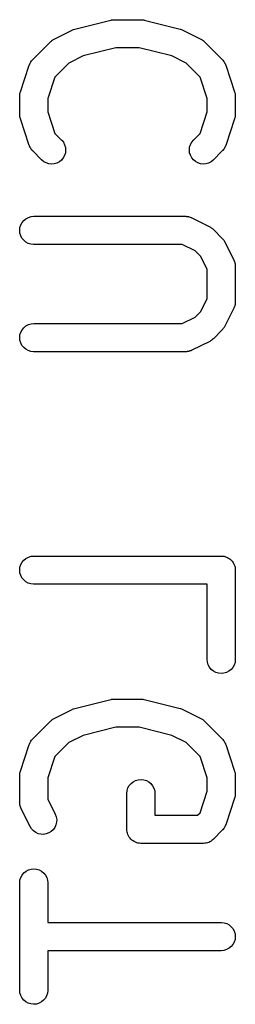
# Model space of a CAD drawing. Extents: x 0.06 to 3.68, y 0.9 to 3.15.
# Tile 12 of 13: x 3.6355 to 3.6808, y 2.1374 to 2.3439. Entities that reach past the tile are written whole.
import ezdxf

# ---------------------------------------------------------------- set-up
doc = ezdxf.new("R2010")
doc.units = 0
doc.header["$MEASUREMENT"] = 0
doc.layers.add('BLACK', color=7, linetype='CONTINUOUS')

msp = doc.modelspace()

# ---------------------------------------------------------------- linework, layer by layer
at = {"layer": 'BLACK', "linetype": 'CONTINUOUS'}
for p, q in [((3.65497, 2.34386), (3.65521, 2.34389)), ((3.65521, 2.34389), (3.65526, 2.34388)), ((3.65526, 2.34388), (3.65531, 2.34389)), ((3.65531, 2.34389), (3.66094, 2.34389)), ((3.66094, 2.34389), (3.66098, 2.34389)), ((3.66098, 2.34389), (3.66103, 2.34388)), ((3.66103, 2.34388), (3.66108, 2.34389)), ((3.66108, 2.34389), (3.66132, 2.34385)), ((3.64656, 2.34173), (3.64681, 2.34183)), ((3.64681, 2.34183), (3.64707, 2.34192)), ((3.64707, 2.34192), (3.64708, 2.34192)), ((3.64708, 2.34192), (3.6471, 2.34193)), ((3.6471, 2.34193), (3.6546, 2.3438)), ((3.6546, 2.3438), (3.65464, 2.34381)), ((3.65464, 2.34381), (3.65469, 2.34382)), ((3.65469, 2.34382), (3.65474, 2.34383)), ((3.65474, 2.34383), (3.65497, 2.34386)), ((3.66132, 2.34385), (3.66155, 2.34383)), ((3.66155, 2.34383), (3.6616, 2.34381)), ((3.6616, 2.34381), (3.66165, 2.3438)), ((3.66165, 2.3438), (3.66915, 2.34193)), ((3.66915, 2.34193), (3.66919, 2.34192)), ((3.66919, 2.34192), (3.66921, 2.34191)), ((3.66921, 2.34191), (3.66922, 2.34191)), ((3.66922, 2.34191), (3.66948, 2.34181)), ((3.6426, 2.33974), (3.64274, 2.33983)), ((3.64274, 2.33983), (3.64649, 2.3417)), ((3.64649, 2.3417), (3.64653, 2.34172)), ((3.64653, 2.34172), (3.64654, 2.34173)), ((3.64654, 2.34173), (3.64656, 2.34173)), ((3.66948, 2.34181), (3.66973, 2.34172)), ((3.66973, 2.34172), (3.66974, 2.34171)), ((3.66974, 2.34171), (3.66976, 2.3417)), ((3.66976, 2.3417), (3.67351, 2.33983)), ((3.67351, 2.33983), (3.67354, 2.33981)), ((3.67354, 2.33981), (3.67368, 2.33972)), ((3.63823, 2.33553), (3.64198, 2.33928)), ((3.64198, 2.33928), (3.64201, 2.3393)), ((3.64201, 2.3393), (3.64214, 2.33941)), ((3.64214, 2.33941), (3.64226, 2.33952)), ((3.64226, 2.33952), (3.64236, 2.33959)), ((3.64236, 2.33959), (3.64246, 2.33966)), ((3.64246, 2.33966), (3.6426, 2.33974)), ((3.65568, 2.33798), (3.64884, 2.33628)), ((3.66057, 2.33798), (3.65568, 2.33798)), ((3.66741, 2.33628), (3.66057, 2.33798)), ((3.67368, 2.33972), (3.67383, 2.33964)), ((3.67383, 2.33964), (3.67392, 2.33956)), ((3.67392, 2.33956), (3.67403, 2.3395)), ((3.67403, 2.3395), (3.67415, 2.33938)), ((3.67415, 2.33938), (3.67427, 2.33928)), ((3.67427, 2.33928), (3.67802, 2.33553)), ((3.64884, 2.33628), (3.64581, 2.33476)), ((3.67044, 2.33476), (3.66741, 2.33628)), ((3.63564, 2.32875), (3.63751, 2.33437)), ((3.63751, 2.33437), (3.63753, 2.33441)), ((3.63753, 2.33441), (3.63756, 2.33449)), ((3.63756, 2.33449), (3.63759, 2.33457)), ((3.63759, 2.33457), (3.63768, 2.33475)), ((3.63768, 2.33475), (3.63777, 2.33493)), ((3.63777, 2.33493), (3.63782, 2.335)), ((3.63782, 2.335), (3.63786, 2.33508)), ((3.63786, 2.33508), (3.63799, 2.33524)), ((3.63799, 2.33524), (3.63811, 2.3354)), ((3.63811, 2.3354), (3.63817, 2.33546)), ((3.63817, 2.33546), (3.63823, 2.33553)), ((3.64581, 2.33476), (3.6429, 2.33184)), ((3.67335, 2.33184), (3.67044, 2.33476)), ((3.67802, 2.33553), (3.67805, 2.3355)), ((3.67805, 2.3355), (3.67811, 2.33543)), ((3.67811, 2.33543), (3.67817, 2.33537)), ((3.67817, 2.33537), (3.67829, 2.3352)), ((3.67829, 2.3352), (3.67841, 2.33505)), ((3.67841, 2.33505), (3.67845, 2.33497)), ((3.67845, 2.33497), (3.6785, 2.3349)), ((3.6785, 2.3349), (3.67858, 2.33471)), ((3.67858, 2.33471), (3.67868, 2.33453)), ((3.67868, 2.33453), (3.6787, 2.33445)), ((3.6787, 2.33445), (3.67874, 2.33437)), ((3.67874, 2.33437), (3.68061, 2.32875)), ((3.6429, 2.33184), (3.64139, 2.32733)), ((3.67486, 2.32733), (3.67335, 2.33184)), ((3.63549, 2.32786), (3.63551, 2.32802)), ((3.63549, 2.32781), (3.63549, 2.32786)), ((3.63549, 2.32406), (3.63549, 2.32781)), ((3.63551, 2.32819), (3.63554, 2.32831)), ((3.63551, 2.32802), (3.63551, 2.32819)), ((3.63554, 2.32831), (3.63555, 2.32843)), ((3.63555, 2.32843), (3.6356, 2.32859)), ((3.6356, 2.32859), (3.63564, 2.32875)), ((3.68061, 2.32875), (3.68062, 2.32871)), ((3.68062, 2.32871), (3.68066, 2.32855)), ((3.68066, 2.32855), (3.68071, 2.32839)), ((3.68071, 2.32839), (3.68072, 2.32827)), ((3.68072, 2.32827), (3.68074, 2.32815)), ((3.68074, 2.32815), (3.68075, 2.32798)), ((3.68075, 2.32798), (3.68076, 2.32781)), ((3.68076, 2.32781), (3.68076, 2.32406)), ((3.64139, 2.32733), (3.64139, 2.32454)), ((3.67486, 2.32454), (3.67486, 2.32733)), ((3.6355, 2.3239), (3.63549, 2.32406)), ((3.63551, 2.32373), (3.6355, 2.3239)), ((3.63553, 2.32361), (3.63551, 2.32373)), ((3.63554, 2.32349), (3.63553, 2.32361)), ((3.63559, 2.32333), (3.63554, 2.32349)), ((3.63563, 2.32317), (3.63559, 2.32333)), ((3.64139, 2.32454), (3.6429, 2.32004)), ((3.67335, 2.32004), (3.67486, 2.32454)), ((3.68065, 2.32329), (3.68061, 2.32313)), ((3.6807, 2.32345), (3.68065, 2.32329)), ((3.68071, 2.32357), (3.6807, 2.32345)), ((3.68074, 2.32369), (3.68071, 2.32357)), ((3.68076, 2.32402), (3.68074, 2.32386)), ((3.68074, 2.32386), (3.68074, 2.32369)), ((3.68076, 2.32406), (3.68076, 2.32402)), ((3.63564, 2.32313), (3.63563, 2.32317)), ((3.63751, 2.31751), (3.63564, 2.32313)), ((3.68061, 2.32313), (3.67874, 2.31751)), ((3.6429, 2.32004), (3.64428, 2.31865)), ((3.67197, 2.31865), (3.67335, 2.32004)), ((3.63755, 2.31743), (3.63751, 2.31751)), ((3.63757, 2.31734), (3.63755, 2.31743)), ((3.63767, 2.31716), (3.63757, 2.31734)), ((3.63775, 2.31698), (3.63767, 2.31716)), ((3.64428, 2.31865), (3.64431, 2.31862)), ((3.64431, 2.31862), (3.64467, 2.31817)), ((3.64467, 2.31817), (3.64493, 2.31766)), ((3.64493, 2.31766), (3.64509, 2.31711)), ((3.64509, 2.31711), (3.64514, 2.31653)), ((3.67111, 2.31658), (3.67117, 2.31715)), ((3.67117, 2.31715), (3.67133, 2.3177)), ((3.67133, 2.3177), (3.67161, 2.31821)), ((3.67161, 2.31821), (3.67197, 2.31865)), ((3.67857, 2.31713), (3.67848, 2.31694)), ((3.67866, 2.31731), (3.67857, 2.31713)), ((3.67869, 2.31739), (3.67866, 2.31731)), ((3.67872, 2.31747), (3.67869, 2.31739)), ((3.67874, 2.31751), (3.67872, 2.31747)), ((3.6378, 2.31691), (3.63775, 2.31698)), ((3.63784, 2.31683), (3.6378, 2.31691)), ((3.63796, 2.31667), (3.63784, 2.31683)), ((3.63808, 2.31651), (3.63796, 2.31667)), ((3.63814, 2.31645), (3.63808, 2.31651)), ((3.6382, 2.31638), (3.63814, 2.31645)), ((3.63823, 2.31635), (3.6382, 2.31638)), ((3.6401, 2.31448), (3.63823, 2.31635)), ((3.64491, 2.31541), (3.64463, 2.31491)), ((3.64508, 2.31596), (3.64491, 2.31541)), ((3.64514, 2.31653), (3.64508, 2.31596)), ((3.67116, 2.316), (3.67111, 2.31658)), ((3.67133, 2.31545), (3.67116, 2.316)), ((3.6716, 2.31494), (3.67133, 2.31545)), ((3.67802, 2.31635), (3.67615, 2.31448)), ((3.67808, 2.31642), (3.67802, 2.31635)), ((3.67814, 2.31648), (3.67808, 2.31642)), ((3.67826, 2.31664), (3.67814, 2.31648)), ((3.67839, 2.3168), (3.67826, 2.31664)), ((3.67843, 2.31687), (3.67839, 2.3168)), ((3.67848, 2.31694), (3.67843, 2.31687)), ((3.64055, 2.31411), (3.6401, 2.31448)), ((3.64105, 2.31384), (3.64055, 2.31411)), ((3.64161, 2.31367), (3.64105, 2.31384)), ((3.64218, 2.31361), (3.64161, 2.31367)), ((3.64275, 2.31367), (3.64218, 2.31361)), ((3.64331, 2.31383), (3.64275, 2.31367)), ((3.64382, 2.3141), (3.64331, 2.31383)), ((3.64426, 2.31446), (3.64382, 2.3141)), ((3.64463, 2.31491), (3.64426, 2.31446)), ((3.67196, 2.31449), (3.6716, 2.31494)), ((3.6724, 2.31412), (3.67196, 2.31449)), ((3.67291, 2.31385), (3.6724, 2.31412)), ((3.67346, 2.31368), (3.67291, 2.31385)), ((3.67403, 2.31361), (3.67346, 2.31368)), ((3.6746, 2.31366), (3.67403, 2.31361)), ((3.67516, 2.31382), (3.6746, 2.31366)), ((3.67567, 2.31409), (3.67516, 2.31382)), ((3.67612, 2.31445), (3.67567, 2.31409)), ((3.67615, 2.31448), (3.67612, 2.31445)), ((3.63731, 2.30242), (3.63787, 2.30259)), ((3.63787, 2.30259), (3.63844, 2.30265)), ((3.63844, 2.30265), (3.67031, 2.30265)), ((3.67031, 2.30265), (3.67035, 2.30265)), ((3.67035, 2.30265), (3.67044, 2.30264)), ((3.67044, 2.30264), (3.67053, 2.30264)), ((3.67053, 2.30264), (3.67072, 2.3026)), ((3.67072, 2.3026), (3.67093, 2.30258)), ((3.63555, 2.30029), (3.63572, 2.30084)), ((3.63572, 2.30084), (3.63599, 2.30134)), ((3.63599, 2.30134), (3.63636, 2.30179)), ((3.63636, 2.30179), (3.63681, 2.30215)), ((3.63681, 2.30215), (3.63731, 2.30242)), ((3.67093, 2.30258), (3.67101, 2.30255)), ((3.67101, 2.30255), (3.67109, 2.30254)), ((3.67109, 2.30254), (3.67128, 2.30247)), ((3.67128, 2.30247), (3.67147, 2.30241)), ((3.67147, 2.30241), (3.67155, 2.30236)), ((3.67155, 2.30236), (3.67163, 2.30233)), ((3.67163, 2.30233), (3.67538, 2.30046)), ((3.63549, 2.29971), (3.63555, 2.30029)), ((3.63554, 2.29914), (3.63549, 2.29971)), ((3.6357, 2.29859), (3.63554, 2.29914)), ((3.63597, 2.29808), (3.6357, 2.29859)), ((3.67538, 2.30046), (3.67542, 2.30044)), ((3.67542, 2.30044), (3.67556, 2.30035)), ((3.67556, 2.30035), (3.6757, 2.30027)), ((3.6757, 2.30027), (3.6758, 2.30019)), ((3.6758, 2.30019), (3.6759, 2.30013)), ((3.6759, 2.30013), (3.67602, 2.30001)), ((3.67602, 2.30001), (3.67615, 2.29991)), ((3.67615, 2.29991), (3.67802, 2.29803)), ((3.63633, 2.29763), (3.63597, 2.29808)), ((3.63677, 2.29726), (3.63633, 2.29763)), ((3.63728, 2.29698), (3.63677, 2.29726)), ((3.63783, 2.2968), (3.63728, 2.29698)), ((3.6384, 2.29674), (3.63783, 2.2968)), ((3.63844, 2.29674), (3.6384, 2.29674)), ((3.66961, 2.29674), (3.63844, 2.29674)), ((3.67231, 2.29539), (3.66961, 2.29674)), ((3.67802, 2.29803), (3.67805, 2.298)), ((3.67805, 2.298), (3.67816, 2.29787)), ((3.67816, 2.29787), (3.67827, 2.29775)), ((3.67827, 2.29775), (3.67834, 2.29765)), ((3.67834, 2.29765), (3.67841, 2.29755)), ((3.67841, 2.29755), (3.67849, 2.2974)), ((3.67849, 2.2974), (3.67858, 2.29726)), ((3.67858, 2.29726), (3.68045, 2.29351)), ((3.67351, 2.29419), (3.67231, 2.29539)), ((3.67486, 2.2915), (3.67351, 2.29419)), ((3.68045, 2.29351), (3.68047, 2.29348)), ((3.68047, 2.29348), (3.6805, 2.2934)), ((3.6805, 2.2934), (3.68054, 2.29332)), ((3.68054, 2.29332), (3.6806, 2.29313)), ((3.6806, 2.29313), (3.68067, 2.29294)), ((3.68067, 2.29294), (3.68068, 2.29285)), ((3.68068, 2.29285), (3.68071, 2.29277)), ((3.68071, 2.29277), (3.68073, 2.29257)), ((3.68073, 2.29257), (3.68076, 2.29237)), ((3.68076, 2.29237), (3.68075, 2.29228)), ((3.68075, 2.29228), (3.68076, 2.29219)), ((3.67486, 2.28539), (3.67486, 2.2915)), ((3.68076, 2.29219), (3.68076, 2.28469)), ((3.67351, 2.28269), (3.67486, 2.28539)), ((3.6807, 2.28408), (3.68067, 2.284)), ((3.68072, 2.28428), (3.6807, 2.28408)), ((3.68076, 2.28448), (3.68072, 2.28428)), ((3.68076, 2.28465), (3.68075, 2.28457)), ((3.68075, 2.28457), (3.68076, 2.28448)), ((3.68076, 2.28469), (3.68076, 2.28465)), ((3.67231, 2.2815), (3.67351, 2.28269)), ((3.68045, 2.28337), (3.67858, 2.27962)), ((3.68048, 2.28346), (3.68045, 2.28337)), ((3.68052, 2.28353), (3.68048, 2.28346)), ((3.68059, 2.28372), (3.68052, 2.28353)), ((3.68066, 2.28391), (3.68059, 2.28372)), ((3.68067, 2.284), (3.68066, 2.28391)), ((3.63681, 2.27965), (3.63731, 2.27993)), ((3.63731, 2.27993), (3.63787, 2.28009)), ((3.63787, 2.28009), (3.63844, 2.28015)), ((3.63844, 2.28015), (3.66961, 2.28015)), ((3.66961, 2.28015), (3.67231, 2.2815)), ((3.63555, 2.27779), (3.63572, 2.27834)), ((3.63572, 2.27834), (3.63599, 2.27885)), ((3.63599, 2.27885), (3.63636, 2.27929)), ((3.63636, 2.27929), (3.63681, 2.27965)), ((3.67802, 2.27886), (3.67615, 2.27698)), ((3.67813, 2.27899), (3.67802, 2.27886)), ((3.67824, 2.2791), (3.67813, 2.27899)), ((3.67831, 2.27921), (3.67824, 2.2791)), ((3.67839, 2.2793), (3.67831, 2.27921)), ((3.67847, 2.27945), (3.67839, 2.2793)), ((3.67856, 2.27959), (3.67847, 2.27945)), ((3.67858, 2.27962), (3.67856, 2.27959)), ((3.63549, 2.27722), (3.63555, 2.27779)), ((3.63554, 2.27664), (3.63549, 2.27722)), ((3.6357, 2.27609), (3.63554, 2.27664)), ((3.63597, 2.27558), (3.6357, 2.27609)), ((3.67538, 2.27643), (3.67163, 2.27455)), ((3.67552, 2.27652), (3.67538, 2.27643)), ((3.67567, 2.27659), (3.67552, 2.27652)), ((3.67576, 2.27667), (3.67567, 2.27659)), ((3.67587, 2.27674), (3.67576, 2.27667)), ((3.67599, 2.27685), (3.67587, 2.27674)), ((3.67612, 2.27695), (3.67599, 2.27685)), ((3.67615, 2.27698), (3.67612, 2.27695)), ((3.63633, 2.27513), (3.63597, 2.27558)), ((3.63677, 2.27476), (3.63633, 2.27513)), ((3.63728, 2.27448), (3.63677, 2.27476)), ((3.63783, 2.27431), (3.63728, 2.27448)), ((3.6384, 2.27424), (3.63783, 2.27431)), ((3.63844, 2.27424), (3.6384, 2.27424)), ((3.67031, 2.27424), (3.63844, 2.27424)), ((3.6704, 2.27425), (3.67031, 2.27424)), ((3.67048, 2.27425), (3.6704, 2.27425)), ((3.67068, 2.27428), (3.67048, 2.27425)), ((3.67088, 2.2743), (3.67068, 2.27428)), ((3.67097, 2.27432), (3.67088, 2.2743)), ((3.67105, 2.27434), (3.67097, 2.27432)), ((3.67124, 2.27441), (3.67105, 2.27434)), ((3.67144, 2.27447), (3.67124, 2.27441)), ((3.67151, 2.27451), (3.67144, 2.27447)), ((3.67159, 2.27454), (3.67151, 2.27451)), ((3.67163, 2.27455), (3.67159, 2.27454)), ((3.63599, 2.2301), (3.63636, 2.23055)), ((3.63636, 2.23055), (3.63681, 2.23091)), ((3.63681, 2.23091), (3.63731, 2.23118)), ((3.63731, 2.23118), (3.63787, 2.23135)), ((3.63787, 2.23135), (3.63844, 2.2314)), ((3.63844, 2.2314), (3.67781, 2.2314)), ((3.67781, 2.2314), (3.67783, 2.2314)), ((3.67783, 2.2314), (3.67783, 2.2314)), ((3.67783, 2.2314), (3.67783, 2.2314)), ((3.67783, 2.2314), (3.67785, 2.2314)), ((3.67785, 2.2314), (3.67813, 2.23137)), ((3.67813, 2.23137), (3.6784, 2.23134)), ((3.6784, 2.23134), (3.67841, 2.23134)), ((3.67841, 2.23134), (3.67842, 2.23134)), ((3.67842, 2.23134), (3.67869, 2.23126)), ((3.67869, 2.23126), (3.67895, 2.23117)), ((3.67895, 2.23117), (3.67896, 2.23117)), ((3.67896, 2.23117), (3.67897, 2.23117)), ((3.67897, 2.23117), (3.67922, 2.23103)), ((3.67922, 2.23103), (3.67946, 2.2309)), ((3.67946, 2.2309), (3.67947, 2.23089)), ((3.67947, 2.23089), (3.67948, 2.23089)), ((3.67948, 2.23089), (3.67969, 2.23071)), ((3.67969, 2.23071), (3.67991, 2.23053)), ((3.67991, 2.23053), (3.67991, 2.23052)), ((3.67991, 2.23052), (3.67992, 2.23052)), ((3.67992, 2.23052), (3.68009, 2.2303)), ((3.63549, 2.22847), (3.63555, 2.22905)), ((3.63554, 2.2279), (3.63549, 2.22847)), ((3.63555, 2.22905), (3.63572, 2.2296)), ((3.63572, 2.2296), (3.63599, 2.2301)), ((3.68009, 2.2303), (3.68027, 2.23009)), ((3.68027, 2.23009), (3.68027, 2.23008)), ((3.68027, 2.23008), (3.68028, 2.23007)), ((3.68028, 2.23007), (3.68041, 2.22982)), ((3.68041, 2.22982), (3.68054, 2.22958)), ((3.68054, 2.22958), (3.68054, 2.22957)), ((3.68054, 2.22957), (3.68055, 2.22956)), ((3.68055, 2.22956), (3.68063, 2.22929)), ((3.68063, 2.22929), (3.68071, 2.22903)), ((3.68071, 2.22903), (3.68071, 2.22901)), ((3.68071, 2.22901), (3.68071, 2.229)), ((3.68071, 2.229), (3.68074, 2.22873)), ((3.68074, 2.22873), (3.68076, 2.22845)), ((3.68076, 2.22845), (3.68076, 2.2097)), ((3.6357, 2.22735), (3.63554, 2.2279)), ((3.63597, 2.22683), (3.6357, 2.22735)), ((3.63633, 2.22639), (3.63597, 2.22683)), ((3.63677, 2.22602), (3.63633, 2.22639)), ((3.63728, 2.22574), (3.63677, 2.22602)), ((3.63783, 2.22556), (3.63728, 2.22574)), ((3.6384, 2.2255), (3.63783, 2.22556)), ((3.63844, 2.2255), (3.6384, 2.2255)), ((3.67486, 2.2255), (3.63844, 2.2255)), ((3.67486, 2.2097), (3.67486, 2.2255)), ((3.67491, 2.20913), (3.67486, 2.2097)), ((3.68076, 2.20966), (3.6807, 2.20909)), ((3.68076, 2.2097), (3.68076, 2.20966)), ((3.67508, 2.20858), (3.67491, 2.20913)), ((3.67535, 2.20807), (3.67508, 2.20858)), ((3.67572, 2.20762), (3.67535, 2.20807)), ((3.67616, 2.20726), (3.67572, 2.20762)), ((3.68025, 2.20804), (3.67988, 2.20759)), ((3.68052, 2.20854), (3.68025, 2.20804)), ((3.6807, 2.20909), (3.68052, 2.20854)), ((3.67667, 2.20698), (3.67616, 2.20726)), ((3.67722, 2.20681), (3.67667, 2.20698)), ((3.67779, 2.20675), (3.67722, 2.20681)), ((3.67836, 2.2068), (3.67779, 2.20675)), ((3.67892, 2.20697), (3.67836, 2.2068)), ((3.67943, 2.20723), (3.67892, 2.20697)), ((3.67988, 2.20759), (3.67943, 2.20723)), ((3.65497, 2.20137), (3.65521, 2.20141)), ((3.65521, 2.20141), (3.65526, 2.2014)), ((3.65526, 2.2014), (3.65531, 2.20141)), ((3.65531, 2.20141), (3.66094, 2.20141)), ((3.66094, 2.20141), (3.66098, 2.20141)), ((3.66098, 2.20141), (3.66103, 2.2014)), ((3.66103, 2.2014), (3.66108, 2.2014)), ((3.66108, 2.2014), (3.66132, 2.20137)), ((3.64656, 2.19925), (3.64681, 2.19934)), ((3.64681, 2.19934), (3.64707, 2.19944)), ((3.64707, 2.19944), (3.64708, 2.19944)), ((3.64708, 2.19944), (3.6471, 2.19945)), ((3.6471, 2.19945), (3.6546, 2.20132)), ((3.6546, 2.20132), (3.65464, 2.20133)), ((3.65464, 2.20133), (3.65469, 2.20134)), ((3.65469, 2.20134), (3.65474, 2.20135)), ((3.65474, 2.20135), (3.65497, 2.20137)), ((3.66132, 2.20137), (3.66155, 2.20134)), ((3.66155, 2.20134), (3.6616, 2.20133)), ((3.6616, 2.20133), (3.66165, 2.20132)), ((3.66165, 2.20132), (3.66915, 2.19945)), ((3.66915, 2.19945), (3.66919, 2.19943)), ((3.66919, 2.19943), (3.66921, 2.19943)), ((3.66921, 2.19943), (3.66922, 2.19943)), ((3.66922, 2.19943), (3.66948, 2.19933)), ((3.6426, 2.19726), (3.64274, 2.19735)), ((3.64274, 2.19735), (3.64649, 2.19922)), ((3.64649, 2.19922), (3.64653, 2.19924)), ((3.64653, 2.19924), (3.64654, 2.19924)), ((3.64654, 2.19924), (3.64656, 2.19925)), ((3.66948, 2.19933), (3.66973, 2.19923)), ((3.66973, 2.19923), (3.66974, 2.19923)), ((3.66974, 2.19923), (3.66976, 2.19922)), ((3.66976, 2.19922), (3.67351, 2.19735)), ((3.67351, 2.19735), (3.67354, 2.19733)), ((3.67354, 2.19733), (3.67368, 2.19724)), ((3.63823, 2.19304), (3.64198, 2.19679)), ((3.64198, 2.19679), (3.64201, 2.19682)), ((3.64201, 2.19682), (3.64214, 2.19693)), ((3.64214, 2.19693), (3.64226, 2.19704)), ((3.64226, 2.19704), (3.64236, 2.19711)), ((3.64236, 2.19711), (3.64246, 2.19718)), ((3.64246, 2.19718), (3.6426, 2.19726)), ((3.65568, 2.1955), (3.64884, 2.19379)), ((3.66057, 2.1955), (3.65568, 2.1955)), ((3.66741, 2.19379), (3.66057, 2.1955)), ((3.67368, 2.19724), (3.67383, 2.19716)), ((3.67383, 2.19716), (3.67392, 2.19708)), ((3.67392, 2.19708), (3.67403, 2.19701)), ((3.67403, 2.19701), (3.67415, 2.1969)), ((3.67415, 2.1969), (3.67427, 2.19679)), ((3.67427, 2.19679), (3.67802, 2.19304)), ((3.64884, 2.19379), (3.64581, 2.19228)), ((3.67044, 2.19228), (3.66741, 2.19379)), ((3.63564, 2.18627), (3.63751, 2.19189)), ((3.63751, 2.19189), (3.63753, 2.19193)), ((3.63753, 2.19193), (3.63756, 2.19201)), ((3.63756, 2.19201), (3.63759, 2.19209)), ((3.63759, 2.19209), (3.63768, 2.19227)), ((3.63768, 2.19227), (3.63777, 2.19245)), ((3.63777, 2.19245), (3.63782, 2.19252)), ((3.63782, 2.19252), (3.63786, 2.1926)), ((3.63786, 2.1926), (3.63799, 2.19275)), ((3.63799, 2.19275), (3.63811, 2.19292)), ((3.63811, 2.19292), (3.63817, 2.19298)), ((3.63817, 2.19298), (3.63823, 2.19304)), ((3.64581, 2.19228), (3.6429, 2.18936)), ((3.67335, 2.18936), (3.67044, 2.19228)), ((3.67802, 2.19304), (3.67805, 2.19301)), ((3.67805, 2.19301), (3.67811, 2.19295)), ((3.67811, 2.19295), (3.67817, 2.19289)), ((3.67817, 2.19289), (3.67829, 2.19272)), ((3.67829, 2.19272), (3.67841, 2.19256)), ((3.67841, 2.19256), (3.67845, 2.19249)), ((3.67845, 2.19249), (3.6785, 2.19242)), ((3.6785, 2.19242), (3.67858, 2.19223)), ((3.67858, 2.19223), (3.67868, 2.19205)), ((3.67868, 2.19205), (3.6787, 2.19197)), ((3.6787, 2.19197), (3.67874, 2.19189)), ((3.67874, 2.19189), (3.68061, 2.18627)), ((3.6429, 2.18936), (3.64139, 2.18485)), ((3.67486, 2.18485), (3.67335, 2.18936)), ((3.63549, 2.18537), (3.63551, 2.18554)), ((3.63549, 2.18533), (3.63549, 2.18537)), ((3.63549, 2.17971), (3.63549, 2.18533)), ((3.63551, 2.1857), (3.63554, 2.18582)), ((3.63551, 2.18554), (3.63551, 2.1857)), ((3.63554, 2.18582), (3.63555, 2.18595)), ((3.63555, 2.18595), (3.6356, 2.1861)), ((3.6356, 2.1861), (3.63564, 2.18627)), ((3.68061, 2.18627), (3.68062, 2.18623)), ((3.68062, 2.18623), (3.68066, 2.18606)), ((3.68066, 2.18606), (3.68071, 2.18591)), ((3.68071, 2.18591), (3.68072, 2.18578)), ((3.68072, 2.18578), (3.68074, 2.18566)), ((3.68074, 2.18566), (3.68075, 2.1855)), ((3.68075, 2.1855), (3.68076, 2.18533)), ((3.68076, 2.18533), (3.68076, 2.18158)), ((3.64139, 2.18485), (3.64139, 2.1804)), ((3.65822, 2.18275), (3.6585, 2.18325)), ((3.6585, 2.18325), (3.65887, 2.18369)), ((3.65887, 2.18369), (3.65932, 2.18405)), ((3.65932, 2.18405), (3.65983, 2.18432)), ((3.65983, 2.18432), (3.66038, 2.18448)), ((3.66038, 2.18448), (3.66096, 2.18453)), ((3.66096, 2.18453), (3.66153, 2.18447)), ((3.66153, 2.18447), (3.66208, 2.1843)), ((3.66208, 2.1843), (3.66259, 2.18403)), ((3.66259, 2.18403), (3.66303, 2.18366)), ((3.66303, 2.18366), (3.6634, 2.18322)), ((3.6634, 2.18322), (3.66367, 2.18271)), ((3.67486, 2.18206), (3.67486, 2.18485)), ((3.65798, 2.18162), (3.65805, 2.1822)), ((3.65798, 2.18158), (3.65798, 2.18162)), ((3.65798, 2.17408), (3.65798, 2.18158)), ((3.65805, 2.1822), (3.65822, 2.18275)), ((3.66367, 2.18271), (3.66383, 2.18216)), ((3.66383, 2.18216), (3.66389, 2.18158)), ((3.66389, 2.18158), (3.66389, 2.17704)), ((3.67335, 2.17755), (3.67486, 2.18206)), ((3.68065, 2.18081), (3.68061, 2.18065)), ((3.6807, 2.18097), (3.68065, 2.18081)), ((3.68071, 2.18109), (3.6807, 2.18097)), ((3.68074, 2.18121), (3.68071, 2.18109)), ((3.68076, 2.18154), (3.68074, 2.18138)), ((3.68074, 2.18138), (3.68074, 2.18121)), ((3.68076, 2.18158), (3.68076, 2.18154)), ((3.6355, 2.17962), (3.63549, 2.17971)), ((3.63549, 2.17953), (3.6355, 2.17962)), ((3.63552, 2.17934), (3.63549, 2.17953)), ((3.63554, 2.17913), (3.63552, 2.17934)), ((3.63557, 2.17905), (3.63554, 2.17913)), ((3.63558, 2.17896), (3.63557, 2.17905)), ((3.63565, 2.17878), (3.63558, 2.17896)), ((3.63571, 2.17858), (3.63565, 2.17878)), ((3.64139, 2.1804), (3.64296, 2.17728)), ((3.68061, 2.18065), (3.67874, 2.17502)), ((3.63575, 2.17851), (3.63571, 2.17858)), ((3.63578, 2.17842), (3.63575, 2.17851)), ((3.6358, 2.17839), (3.63578, 2.17842)), ((3.63767, 2.17464), (3.6358, 2.17839)), ((3.64296, 2.17728), (3.64297, 2.17724)), ((3.64297, 2.17724), (3.64317, 2.1767)), ((3.64317, 2.1767), (3.64326, 2.17613)), ((3.66389, 2.17704), (3.67284, 2.17704)), ((3.67284, 2.17704), (3.67335, 2.17755)), ((3.63798, 2.17415), (3.63767, 2.17464)), ((3.64311, 2.175), (3.64287, 2.17447)), ((3.64324, 2.17556), (3.64311, 2.175)), ((3.64326, 2.17613), (3.64324, 2.17556)), ((3.67857, 2.17465), (3.67848, 2.17446)), ((3.67866, 2.17482), (3.67857, 2.17465)), ((3.67869, 2.17491), (3.67866, 2.17482)), ((3.67872, 2.17499), (3.67869, 2.17491)), ((3.67874, 2.17502), (3.67872, 2.17499)), ((3.63838, 2.17373), (3.63798, 2.17415)), ((3.63885, 2.1734), (3.63838, 2.17373)), ((3.63937, 2.17316), (3.63885, 2.1734)), ((3.63993, 2.17303), (3.63937, 2.17316)), ((3.64051, 2.17301), (3.63993, 2.17303)), ((3.64108, 2.17311), (3.64051, 2.17301)), ((3.64162, 2.17331), (3.64108, 2.17311)), ((3.64211, 2.17361), (3.64162, 2.17331)), ((3.64253, 2.174), (3.64211, 2.17361)), ((3.64287, 2.17447), (3.64253, 2.174)), ((3.65801, 2.17381), (3.65798, 2.17408)), ((3.65804, 2.17353), (3.65801, 2.17381)), ((3.65804, 2.17352), (3.65804, 2.17353)), ((3.65804, 2.17351), (3.65804, 2.17352)), ((3.65812, 2.17324), (3.65804, 2.17351)), ((3.6582, 2.17298), (3.65812, 2.17324)), ((3.6582, 2.17297), (3.6582, 2.17298)), ((3.65821, 2.17296), (3.6582, 2.17297)), ((3.65834, 2.17271), (3.65821, 2.17296)), ((3.65847, 2.17247), (3.65834, 2.17271)), ((3.67802, 2.17387), (3.67615, 2.172)), ((3.67808, 2.17394), (3.67802, 2.17387)), ((3.67814, 2.174), (3.67808, 2.17394)), ((3.67826, 2.17416), (3.67814, 2.174)), ((3.67839, 2.17432), (3.67826, 2.17416)), ((3.67843, 2.17439), (3.67839, 2.17432)), ((3.67848, 2.17446), (3.67843, 2.17439)), ((3.65847, 2.17246), (3.65847, 2.17247)), ((3.65848, 2.17245), (3.65847, 2.17246)), ((3.65865, 2.17223), (3.65848, 2.17245)), ((3.65883, 2.17202), (3.65865, 2.17223)), ((3.65884, 2.17201), (3.65883, 2.17202)), ((3.65884, 2.172), (3.65884, 2.17201)), ((3.65906, 2.17183), (3.65884, 2.172)), ((3.65927, 2.17165), (3.65906, 2.17183)), ((3.65928, 2.17164), (3.65927, 2.17165)), ((3.65929, 2.17164), (3.65928, 2.17164)), ((3.65953, 2.1715), (3.65929, 2.17164)), ((3.65977, 2.17137), (3.65953, 2.1715)), ((3.65978, 2.17137), (3.65977, 2.17137)), ((3.65979, 2.17136), (3.65978, 2.17137)), ((3.66006, 2.17128), (3.65979, 2.17136)), ((3.66032, 2.1712), (3.66006, 2.17128)), ((3.66033, 2.17119), (3.66032, 2.1712)), ((3.66034, 2.17119), (3.66033, 2.17119)), ((3.66062, 2.17116), (3.66034, 2.17119)), ((3.6609, 2.17113), (3.66062, 2.17116)), ((3.66092, 2.17113), (3.6609, 2.17113)), ((3.66094, 2.17113), (3.66092, 2.17113)), ((3.66092, 2.17113), (3.66092, 2.17113)), ((3.66092, 2.17113), (3.66092, 2.17113)), ((3.67406, 2.17113), (3.66094, 2.17113)), ((3.67433, 2.17116), (3.67406, 2.17113)), ((3.6746, 2.17118), (3.67433, 2.17116)), ((3.67462, 2.17119), (3.6746, 2.17118)), ((3.67463, 2.17119), (3.67462, 2.17119)), ((3.67489, 2.17127), (3.67463, 2.17119)), ((3.67516, 2.17134), (3.67489, 2.17127)), ((3.67517, 2.17135), (3.67516, 2.17134)), ((3.67519, 2.17135), (3.67517, 2.17135)), ((3.67543, 2.17148), (3.67519, 2.17135)), ((3.67567, 2.17161), (3.67543, 2.17148)), ((3.67568, 2.17162), (3.67567, 2.17161)), ((3.67569, 2.17162), (3.67568, 2.17162)), ((3.67591, 2.1718), (3.67569, 2.17162)), ((3.67612, 2.17197), (3.67591, 2.1718)), ((3.67614, 2.17199), (3.67612, 2.17197)), ((3.67615, 2.172), (3.67614, 2.17199)), ((3.67614, 2.17199), (3.67614, 2.17199)), ((3.67614, 2.17199), (3.67614, 2.17199)), ((3.63573, 2.164), (3.636, 2.1645)), ((3.636, 2.1645), (3.63637, 2.16494)), ((3.63637, 2.16494), (3.63682, 2.16531)), ((3.63682, 2.16531), (3.63733, 2.16557)), ((3.63733, 2.16557), (3.63789, 2.16574)), ((3.63789, 2.16574), (3.63846, 2.16579)), ((3.63846, 2.16579), (3.63903, 2.16573)), ((3.63903, 2.16573), (3.63958, 2.16556)), ((3.63958, 2.16556), (3.64009, 2.16528)), ((3.64009, 2.16528), (3.64054, 2.16492)), ((3.64054, 2.16492), (3.6409, 2.16447)), ((3.6409, 2.16447), (3.64117, 2.16396)), ((3.63549, 2.16288), (3.63555, 2.16345)), ((3.63549, 2.16283), (3.63549, 2.16288)), ((3.63549, 2.14034), (3.63549, 2.16283)), ((3.63555, 2.16345), (3.63573, 2.164)), ((3.64117, 2.16396), (3.64134, 2.16341)), ((3.64134, 2.16341), (3.64139, 2.16283)), ((3.64139, 2.16283), (3.64139, 2.15454)), ((3.64139, 2.15454), (3.67781, 2.15454)), ((3.67781, 2.15454), (3.67785, 2.15454)), ((3.67785, 2.15454), (3.67842, 2.15447)), ((3.67842, 2.15447), (3.67897, 2.1543)), ((3.67897, 2.1543), (3.67948, 2.15402)), ((3.67948, 2.15402), (3.67992, 2.15365)), ((3.67992, 2.15365), (3.68028, 2.1532)), ((3.68028, 2.1532), (3.68055, 2.15269)), ((3.68055, 2.15269), (3.68071, 2.15214)), ((3.68071, 2.15214), (3.68076, 2.15157)), ((3.68026, 2.14993), (3.67989, 2.14949)), ((3.68053, 2.15044), (3.68026, 2.14993)), ((3.6807, 2.15099), (3.68053, 2.15044)), ((3.68076, 2.15157), (3.6807, 2.15099)), ((3.67781, 2.14863), (3.64139, 2.14863)), ((3.64139, 2.14863), (3.64139, 2.14034)), ((3.67838, 2.14869), (3.67781, 2.14863)), ((3.67894, 2.14886), (3.67838, 2.14869)), ((3.67944, 2.14913), (3.67894, 2.14886)), ((3.67989, 2.14949), (3.67944, 2.14913)), ((3.63554, 2.13976), (3.63549, 2.14034)), ((3.63571, 2.13921), (3.63554, 2.13976)), ((3.64133, 2.13972), (3.64115, 2.13917)), ((3.64139, 2.1403), (3.64133, 2.13972)), ((3.64139, 2.14034), (3.64139, 2.1403)), ((3.63598, 2.1387), (3.63571, 2.13921)), ((3.63634, 2.13826), (3.63598, 2.1387)), ((3.63679, 2.13789), (3.63634, 2.13826)), ((3.6373, 2.13762), (3.63679, 2.13789)), ((3.63785, 2.13745), (3.6373, 2.13762)), ((3.63842, 2.13738), (3.63785, 2.13745)), ((3.63899, 2.13744), (3.63842, 2.13738)), ((3.63955, 2.1376), (3.63899, 2.13744)), ((3.64006, 2.13787), (3.63955, 2.1376)), ((3.64051, 2.13823), (3.64006, 2.13787)), ((3.64088, 2.13867), (3.64051, 2.13823)), ((3.64115, 2.13917), (3.64088, 2.13867))]:
    msp.add_line(p, q, dxfattribs=at)

doc.saveas('drawing.dxf')
